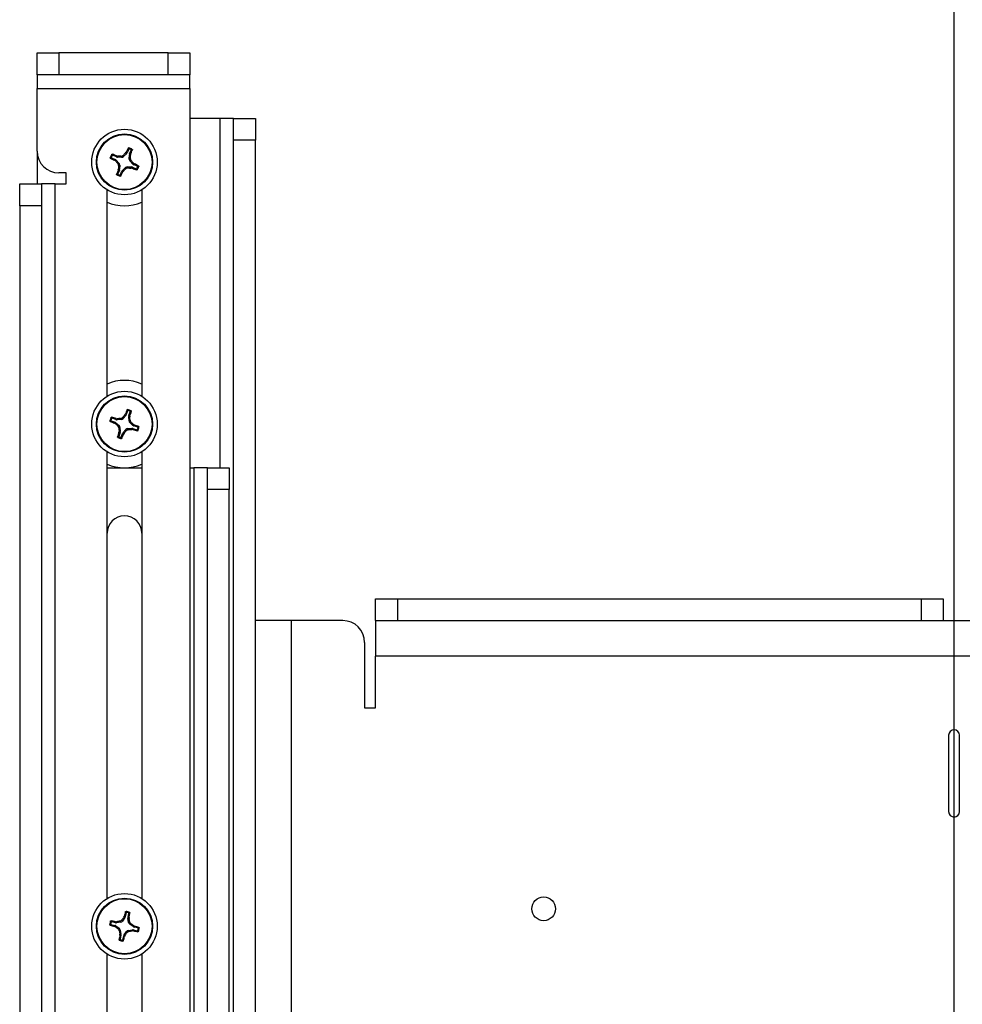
# Model space of a CAD drawing. Header units: inches. Extents: x 0.3 to 33.8, y 0.2 to 21.7.
# Tile 111 of 209: x 25.2 to 26.3, y 5.4 to 6.5. Entities that reach past the tile are written whole.
import ezdxf

# ---------------------------------------------------------------- set-up
doc = ezdxf.new("R2010")
doc.units = ezdxf.units.IN
doc.header["$MEASUREMENT"] = 0
doc.layers.add('BORDERS', color=7, linetype='Continuous')
doc.styles.add('SLDTEXTSTYLE0', font='TXT', dxfattribs={"width": 0.75})
doc.dimstyles.new('SLDDIMSTYLE0', dxfattribs={"dimtxt": 0.137795, "dimasz": 0.14, "dimexe": 0, "dimexo": 0.0625, "dimgap": 0.034449, "dimtad": 1, "dimdec": 3, "dimlfac": 5, "dimrnd": 1e-09, "dimzin": 12, "dimdsep": 46, "dimtxsty": 'SLDTEXTSTYLE0', "dimblk1": 'CLOSED', "dimblk2": 'CLOSED', "dimsah": 1, "dimcen": 0.09, "dimadec": 0, "dimazin": 3, "dimtfac": 1, "dimtdec": 3, "dimtofl": 0, "dimtmove": 0, "dimatfit": 3, "dimldrblk": 'CLOSED', "dimfxl": 0, "dimfrac": 2, "dimtolj": 1, "dimtzin": 12, "dimarcsym": 0})

# ---------------------------------------------------------------- blocks, each defined once
blk = doc.blocks.new('_Closed')
at = {"color": 0, "linetype": 'ByBlock', "lineweight": -2}
for p, q in [((-1, 0.166667), (0, 0)), ((-1, 0.166667), (-1, -0.166667)), ((0, 0), (-1, -0.166667)), ((0, 0), (-1, 0))]:
    blk.add_line(p, q, dxfattribs=at)
blk = doc.blocks.new('_D_11')
at = {"layer": 'BORDERS'}
for p, q in [((24.1962, 8.0258), (24.1542, 8.0258)), ((24.1542, 8.0258), (24.1542, 7.8071)), ((24.6035, 8.0258), (24.6454, 8.0258)), ((24.6454, 8.0258), (24.6454, 7.8071)), ((24.1542, 7.8071), (24.1962, 7.8071)), ((24.6454, 7.8071), (24.6035, 7.8071)), ((18.4635, 6.045), (18.4635, 7.6403)), ((27.315, 6.0379), (27.315, 7.6403)), ((18.4635, 7.6009), (27.315, 7.6009))]:
    blk.add_line(p, q, dxfattribs=at)
at = {"layer": 'BORDERS', "xscale": 0.14, "yscale": 0.14, "rotation": 180.0000000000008}
blk.add_blockref('_Closed', (18.4635, 7.6009, 0.2314), dxfattribs=at)
at = {"layer": 'BORDERS', "xscale": 0.14, "yscale": 0.14}
blk.add_blockref('_Closed', (27.315, 7.6009, 0.2314), dxfattribs=at)
at = {"layer": 'BORDERS', "char_height": 0.1378, "attachment_point": 1, "style": 'SLDTEXTSTYLE0'}
for s, insert in [('1124', (24.1962, 7.9847)), ('44.257', (24.1198, 7.7785))]:
    blk.add_mtext(s, dxfattribs=dict(at, insert=insert))
blk = doc.blocks.new('_D_12')
at = {"layer": 'BORDERS'}
for p, q in [((24.2448, 7.0928), (24.2028, 7.0928)), ((24.2028, 7.0928), (24.2028, 6.874)), ((24.5502, 7.0928), (24.5922, 7.0928)), ((24.5922, 7.0928), (24.5922, 6.874)), ((24.2028, 6.874), (24.2448, 6.874)), ((24.5922, 6.874), (24.5502, 6.874)), ((22.7085, 6.0959), (22.7085, 6.7072)), ((26.245, 5.0879), (26.245, 6.7072)), ((22.7085, 6.6678), (26.245, 6.6678))]:
    blk.add_line(p, q, dxfattribs=at)
at = {"layer": 'BORDERS', "xscale": 0.14, "yscale": 0.14, "rotation": 180.0000000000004}
blk.add_blockref('_Closed', (22.7085, 6.6678, 0.2314), dxfattribs=at)
at = {"layer": 'BORDERS', "xscale": 0.14, "yscale": 0.14}
blk.add_blockref('_Closed', (26.245, 6.6678, 0.2314), dxfattribs=at)
at = {"layer": 'BORDERS', "char_height": 0.1378, "attachment_point": 1, "style": 'SLDTEXTSTYLE0'}
for s, insert in [('449', (24.2448, 7.0516)), ('17.682', (24.1175, 6.8455))]:
    blk.add_mtext(s, dxfattribs=dict(at, insert=insert))

msp = doc.modelspace()

# ---------------------------------------------------------------- linework, layer by layer
at = {"color": 7, "linetype": 'Continuous', "lineweight": 25}
for p, q in [((25.19498, 6.47352), (25.19498, 6.49852)), ((25.19498, 6.49852), (25.21998, 6.49852)), ((25.34498, 6.49852), (25.21998, 6.49852)), ((25.21998, 6.49852), (25.21998, 6.47352)), ((25.34498, 6.49852), (25.36998, 6.49852)), ((25.34498, 6.47352), (25.34498, 6.49852)), ((25.36998, 6.49852), (25.36998, 6.47352)), ((25.21998, 6.47352), (25.19498, 6.47352)), ((25.19498, 6.47352), (25.19498, 6.45778)), ((25.34498, 6.47352), (25.21998, 6.47352)), ((25.36998, 6.47352), (25.34498, 6.47352)), ((25.36998, 6.45778), (25.36998, 6.47352)), ((25.19498, 6.45778), (25.36998, 6.45778)), ((25.19498, 6.38602), (25.19498, 6.45778)), ((25.36998, 6.45778), (25.36998, 4.72352)), ((25.40423, 6.42352), (25.36998, 6.42352)), ((25.41998, 6.42352), (25.40423, 6.42352)), ((25.40423, 6.42352), (25.40423, 6.02352)), ((25.41998, 6.42352), (25.44498, 6.42352)), ((25.41998, 6.39852), (25.41998, 6.42352)), ((25.44498, 6.42352), (25.44498, 6.39852)), ((25.44498, 6.39852), (25.41998, 6.39852)), ((25.41998, 4.59852), (25.41998, 6.39852)), ((25.44498, 4.59852), (25.44498, 6.39852)), ((25.19498, 6.38602), (25.19498, 6.34852)), ((25.2857, 6.37942), (25.28146, 6.38131)), ((25.29333, 6.38116), (25.29383, 6.37987)), ((25.29726, 6.38312), (25.29383, 6.37987)), ((25.29624, 6.38383), (25.29697, 6.3848)), ((25.29726, 6.38312), (25.29624, 6.38383)), ((25.29697, 6.3848), (25.29796, 6.38411)), ((25.29985, 6.38834), (25.29796, 6.38411)), ((25.30047, 6.3769), (25.3006, 6.38162)), ((25.30181, 6.38134), (25.3006, 6.38162)), ((25.30087, 6.3828), (25.30277, 6.38704)), ((25.30087, 6.3828), (25.30205, 6.38254)), ((25.30205, 6.38254), (25.30181, 6.38134)), ((25.28016, 6.3784), (25.28439, 6.37651)), ((25.2837, 6.37552), (25.28439, 6.37651)), ((25.28467, 6.37479), (25.2837, 6.37552)), ((25.28539, 6.3758), (25.28467, 6.37479)), ((25.28539, 6.3758), (25.28863, 6.37237)), ((25.2857, 6.37942), (25.28597, 6.3806)), ((25.28597, 6.3806), (25.28716, 6.38036)), ((25.28716, 6.38036), (25.28688, 6.37915)), ((25.2916, 6.37902), (25.28688, 6.37915)), ((25.28734, 6.37188), (25.28863, 6.37237)), ((25.28948, 6.37015), (25.28819, 6.36965)), ((25.28948, 6.37015), (25.28935, 6.36543)), ((25.2916, 6.37902), (25.29111, 6.38031)), ((25.30047, 6.3769), (25.30177, 6.37739)), ((25.30262, 6.37517), (25.30132, 6.37467)), ((25.30457, 6.37125), (25.30132, 6.37467)), ((25.30457, 6.37125), (25.30529, 6.37226)), ((25.30529, 6.37226), (25.30626, 6.37153)), ((25.30626, 6.37153), (25.30556, 6.37054)), ((25.3098, 6.36865), (25.30556, 6.37054)), ((25.22822, 6.36102), (25.21998, 6.36102)), ((25.22822, 6.34852), (25.22822, 6.36102)), ((25.28908, 6.36424), (25.28719, 6.36001)), ((25.2879, 6.36451), (25.28814, 6.3657)), ((25.28908, 6.36424), (25.2879, 6.36451)), ((25.28814, 6.3657), (25.28935, 6.36543)), ((25.2901, 6.3587), (25.292, 6.36294)), ((25.29298, 6.36224), (25.292, 6.36294)), ((25.2927, 6.36393), (25.29613, 6.36718)), ((25.2927, 6.36393), (25.29371, 6.36322)), ((25.29371, 6.36322), (25.29298, 6.36224)), ((25.29662, 6.36588), (25.29613, 6.36718)), ((25.29835, 6.36803), (25.29885, 6.36674)), ((25.29835, 6.36803), (25.30307, 6.3679)), ((25.3028, 6.36669), (25.30307, 6.3679)), ((25.30399, 6.36645), (25.3028, 6.36669)), ((25.30426, 6.36763), (25.30399, 6.36645)), ((25.30426, 6.36763), (25.3085, 6.36573)), ((25.17498, 6.34852), (25.19998, 6.34852)), ((25.17498, 6.32352), (25.17498, 6.34852)), ((25.19998, 6.34852), (25.19998, 6.32352)), ((25.21572, 6.34852), (25.19998, 6.34852)), ((25.21572, 4.69852), (25.21572, 6.34852)), ((25.21572, 6.34852), (25.22822, 6.34852)), ((25.27508, 6.10531), (25.27508, 6.34174)), ((25.31488, 6.34174), (25.31488, 6.10531)), ((25.17498, 6.32352), (25.17498, 4.72352)), ((25.19998, 6.32352), (25.17498, 6.32352)), ((25.19998, 6.32352), (25.19998, 4.72352)), ((25.29861, 6.0887), (25.29707, 6.08432)), ((25.2798, 6.07716), (25.28418, 6.07562)), ((25.28524, 6.07863), (25.28086, 6.08017)), ((25.28524, 6.07863), (25.28541, 6.07983)), ((25.28541, 6.07983), (25.28662, 6.07969)), ((25.28662, 6.07969), (25.28644, 6.07846)), ((25.29116, 6.07872), (25.28644, 6.07846)), ((25.29116, 6.07872), (25.29056, 6.07997)), ((25.2927, 6.081), (25.2933, 6.07975)), ((25.29645, 6.08327), (25.2933, 6.07975)), ((25.29539, 6.0839), (25.29603, 6.08493)), ((25.29645, 6.08327), (25.29539, 6.0839)), ((25.29603, 6.08493), (25.29707, 6.08432)), ((25.30017, 6.07734), (25.29991, 6.08206)), ((25.30114, 6.08188), (25.29991, 6.08206)), ((25.30008, 6.08326), (25.30162, 6.08764)), ((25.30008, 6.08326), (25.30128, 6.08309)), ((25.30017, 6.07734), (25.30142, 6.07794)), ((25.30128, 6.08309), (25.30114, 6.08188)), ((25.28357, 6.07458), (25.28418, 6.07562)), ((25.2846, 6.07393), (25.28357, 6.07458)), ((25.28523, 6.075), (25.2846, 6.07393)), ((25.28523, 6.075), (25.28875, 6.07185)), ((25.2875, 6.07125), (25.28875, 6.07185)), ((25.28978, 6.0697), (25.28853, 6.0691)), ((25.28978, 6.0697), (25.29004, 6.06499)), ((25.2935, 6.06378), (25.29665, 6.06729)), ((25.29725, 6.06605), (25.29665, 6.06729)), ((25.2988, 6.06833), (25.30351, 6.06859)), ((25.2988, 6.06833), (25.2994, 6.06708)), ((25.30245, 6.0758), (25.30121, 6.0752)), ((25.30472, 6.07205), (25.30121, 6.0752)), ((25.30334, 6.06736), (25.30351, 6.06859)), ((25.30454, 6.06722), (25.30334, 6.06736)), ((25.30471, 6.06842), (25.30454, 6.06722)), ((25.30471, 6.06842), (25.30909, 6.06688)), ((25.30472, 6.07205), (25.30535, 6.07311)), ((25.30535, 6.07311), (25.30638, 6.07247)), ((25.30638, 6.07247), (25.30577, 6.07143)), ((25.31015, 6.06989), (25.30577, 6.07143)), ((25.28987, 6.06379), (25.28833, 6.05941)), ((25.28867, 6.06396), (25.28881, 6.06516)), ((25.28987, 6.06379), (25.28867, 6.06396)), ((25.28881, 6.06516), (25.29004, 6.06499)), ((25.29135, 6.05835), (25.29288, 6.06273)), ((25.29392, 6.06212), (25.29288, 6.06273)), ((25.2935, 6.06378), (25.29457, 6.06315)), ((25.29457, 6.06315), (25.29392, 6.06212)), ((25.27508, 5.53031), (25.27508, 6.04174)), ((25.31488, 6.04174), (25.31488, 5.53031)), ((25.27508, 6.02352), (25.31488, 6.02352)), ((25.36998, 6.02352), (25.37423, 6.02352)), ((25.37423, 6.02352), (25.37423, 4.37352)), ((25.38998, 6.02352), (25.37423, 6.02352)), ((25.38998, 5.99852), (25.38998, 6.02352)), ((25.38998, 6.02352), (25.41498, 6.02352)), ((25.41498, 6.02352), (25.41498, 5.99852)), ((25.41498, 5.99852), (25.38998, 5.99852)), ((25.38998, 5.30742), (25.38998, 5.99852)), ((25.41498, 5.34227), (25.41498, 5.99852)), ((25.58248, 5.84852), (25.58248, 5.87352)), ((25.58248, 5.87352), (25.60748, 5.87352)), ((25.60748, 5.87352), (26.20748, 5.87352)), ((25.60748, 5.87352), (25.60748, 5.84852)), ((26.20748, 5.87352), (26.23248, 5.87352)), ((26.20748, 5.84852), (26.20748, 5.87352)), ((26.23248, 5.87352), (26.23248, 5.84852)), ((25.48572, 5.84852), (25.44498, 5.84852)), ((25.48572, 5.84852), (25.48572, 4.24852)), ((25.54498, 5.84852), (25.48572, 5.84852)), ((25.58248, 5.84852), (25.58248, 5.80778)), ((25.58248, 5.84852), (26.90748, 5.84852)), ((25.56998, 5.82352), (25.56998, 5.74852)), ((25.58248, 5.74852), (25.58248, 5.80778)), ((26.90748, 5.80778), (25.58248, 5.80778)), ((25.56998, 5.74852), (25.58248, 5.74852)), ((26.23873, 5.71727), (26.23873, 5.62977)), ((26.25123, 5.62977), (26.25123, 5.71727)), ((25.29697, 5.514), (25.29591, 5.50948)), ((25.29902, 5.50875), (25.30008, 5.51327)), ((25.28475, 5.50256), (25.28023, 5.50362)), ((25.28475, 5.50256), (25.28479, 5.50377)), ((25.28479, 5.50377), (25.28601, 5.50376)), ((25.28601, 5.50376), (25.28597, 5.50252)), ((25.29062, 5.50328), (25.28597, 5.50252)), ((25.29062, 5.50328), (25.2899, 5.50446)), ((25.29192, 5.50572), (25.29265, 5.50454)), ((25.29541, 5.50837), (25.29265, 5.50454)), ((25.29428, 5.50889), (25.29481, 5.50998)), ((25.29541, 5.50837), (25.29428, 5.50889)), ((25.29481, 5.50998), (25.29591, 5.50948)), ((25.29974, 5.50288), (25.29897, 5.50754)), ((25.30021, 5.50749), (25.29897, 5.50754)), ((25.29902, 5.50875), (25.30022, 5.50871)), ((25.29974, 5.50288), (25.30091, 5.50361)), ((25.30022, 5.50871), (25.30021, 5.50749)), ((25.2795, 5.50052), (25.28402, 5.49946)), ((25.28352, 5.49836), (25.28402, 5.49946)), ((25.28461, 5.49782), (25.28352, 5.49836)), ((25.28513, 5.49895), (25.28461, 5.49782)), ((25.28513, 5.49895), (25.28896, 5.4962)), ((25.28778, 5.49547), (25.28896, 5.4962)), ((25.29022, 5.49417), (25.28904, 5.49344)), ((25.29022, 5.49417), (25.29098, 5.48951)), ((25.29455, 5.48868), (25.2973, 5.49251)), ((25.29803, 5.49133), (25.2973, 5.49251)), ((25.29933, 5.49376), (25.30399, 5.49453)), ((25.29933, 5.49376), (25.30006, 5.49259)), ((25.30217, 5.50158), (25.30099, 5.50085)), ((25.30483, 5.4981), (25.30099, 5.50085)), ((25.30395, 5.49329), (25.30399, 5.49453)), ((25.30516, 5.49328), (25.30395, 5.49329)), ((25.30483, 5.4981), (25.30534, 5.49922)), ((25.3052, 5.49448), (25.30516, 5.49328)), ((25.3052, 5.49448), (25.30972, 5.49342)), ((25.30534, 5.49922), (25.30643, 5.49869)), ((25.30643, 5.49869), (25.30593, 5.49759)), ((25.31045, 5.49653), (25.30593, 5.49759)), ((25.28973, 5.48834), (25.28974, 5.48956)), ((25.29094, 5.4883), (25.28973, 5.48834)), ((25.28974, 5.48956), (25.29098, 5.48951)), ((25.29094, 5.4883), (25.28988, 5.48378)), ((25.29298, 5.48305), (25.29405, 5.48757)), ((25.29514, 5.48707), (25.29405, 5.48757)), ((25.29455, 5.48868), (25.29568, 5.48816)), ((25.29568, 5.48816), (25.29514, 5.48707)), ((25.27508, 4.77352), (25.27508, 5.46674)), ((25.31488, 5.46674), (25.31488, 4.77352))]:
    msp.add_line(p, q, dxfattribs=at)
for centre, radius in [((25.29498, 6.37352), 0.0375), ((25.29498, 6.37352), 0.0322), ((25.29498, 6.37352), 0.03151), ((25.29498, 6.07352), 0.0375), ((25.29498, 6.07352), 0.0322), ((25.29498, 6.07352), 0.03151), ((25.29498, 5.49852), 0.0375), ((25.29498, 5.49852), 0.0322), ((25.29498, 5.49852), 0.03151), ((25.77498, 5.51852), 0.0136)]:
    msp.add_circle(centre, radius, dxfattribs=at)
for centre, radius, start, end in [((25.21998, 6.38602), 0.025, 180, 270), ((25.29498, 6.37352), 0.01699, 148.64346, 163.19441), ((25.29498, 6.37352), 0.01603, 151.75737, 160.08049), ((25.16484, 6.08625), 0.31829, 67.6323, 68.58614), ((25.54504, 6.10945), 0.37038, 132.20092, 132.81196), ((25.58355, 6.2463), 0.31829, 153.25173, 154.20556), ((25.29498, 6.37352), 0.01699, 58.64346, 73.19441), ((25.29498, 6.37352), 0.01603, 61.75737, 70.08049), ((24.93144, 6.38369), 0.37038, 359.02591, 359.63695), ((25.0077, 6.50366), 0.31829, 337.6323, 338.58614), ((25.4222, 6.6621), 0.31829, 243.25173, 244.20556), ((25.55905, 6.62359), 0.37038, 222.20092, 222.81196), ((25.28481, 6.00998), 0.37038, 89.02591, 89.63695), ((25.03091, 6.12346), 0.37038, 42.20092, 42.81196), ((25.16775, 6.08495), 0.31829, 63.25173, 64.20556), ((25.58225, 6.24339), 0.31829, 157.6323, 158.58614), ((25.29498, 6.37352), 0.01699, 238.64346, 253.19441), ((25.29498, 6.37352), 0.01603, 241.75737, 250.08049), ((25.65852, 6.36336), 0.37038, 179.02591, 179.63695), ((25.0064, 6.50075), 0.31829, 333.25173, 334.20556), ((25.04491, 6.63759), 0.37038, 312.20092, 312.81196), ((25.30514, 6.73707), 0.37038, 269.02591, 269.63695), ((25.42511, 6.6608), 0.31829, 247.6323, 248.58614), ((25.29498, 6.37352), 0.01603, 331.75737, 340.08049), ((25.29498, 6.37352), 0.01699, 328.64346, 343.19441), ((25.29498, 6.37352), 0.05, 246.54679, 293.45321), ((25.29498, 6.07352), 0.05, 66.54679, 113.45321), ((25.5931, 5.97064), 0.31829, 158.0022, 158.95604), ((25.29498, 6.07352), 0.01699, 63.39393, 77.94488), ((25.29498, 6.07352), 0.01603, 66.50785, 74.83097), ((24.99791, 6.17942), 0.31829, 342.38278, 343.33661), ((25.29498, 6.07352), 0.01699, 153.39393, 167.94488), ((25.29498, 6.07352), 0.01603, 156.50785, 164.83097), ((25.18908, 5.77646), 0.31829, 72.38278, 73.33661), ((25.31495, 5.71039), 0.37038, 93.77638, 94.38742), ((25.56605, 5.83107), 0.37038, 136.95139, 137.56243), ((24.93184, 6.05355), 0.37038, 3.77638, 4.38742), ((25.39786, 6.37164), 0.31829, 248.0022, 248.95604), ((25.53743, 6.3446), 0.37038, 226.95139, 227.56243), ((25.65811, 6.0935), 0.37038, 183.77638, 184.38742), ((25.0239, 6.31598), 0.37038, 316.95139, 317.56243), ((25.275, 6.43666), 0.37038, 273.77638, 274.38742), ((25.05252, 5.80245), 0.37038, 46.95139, 47.56243), ((25.40088, 6.37059), 0.31829, 252.38278, 253.33661), ((25.19209, 5.7754), 0.31829, 68.0022, 68.95604), ((25.29498, 6.07352), 0.01603, 336.50785, 344.83097), ((25.29498, 6.07352), 0.01699, 333.39393, 347.94488), ((25.59204, 5.96762), 0.31829, 162.38278, 163.33661), ((25.29498, 6.07352), 0.01699, 243.39393, 257.94488), ((25.29498, 6.07352), 0.01603, 246.50785, 254.83097), ((24.99686, 6.17641), 0.31829, 338.0022, 338.95604), ((25.29498, 6.07352), 0.05, 246.54679, 293.45321), ((25.29498, 5.94852), 0.0199, 0, 180), ((25.54498, 5.82352), 0.025, 0, 90), ((26.24498, 5.71727), 0.00625, 0, 180), ((26.24498, 5.62977), 0.00625, 180, 0), ((25.60237, 5.42802), 0.31829, 164.12473, 165.07857), ((25.29498, 5.49852), 0.01699, 69.51647, 84.06742), ((25.29498, 5.49852), 0.01603, 72.63038, 80.9535), ((24.98831, 5.57214), 0.31829, 348.50531, 349.45915), ((25.29498, 5.49852), 0.01699, 159.51647, 174.06742), ((25.29498, 5.49852), 0.01603, 162.63038, 170.9535), ((25.22136, 5.19186), 0.31829, 78.50531, 79.45915), ((25.35357, 5.13959), 0.37038, 99.89891, 100.50995), ((25.59037, 5.28637), 0.37038, 143.07393, 143.68497), ((24.93604, 5.43993), 0.37038, 9.89891, 10.50995), ((25.36548, 5.80592), 0.31829, 254.12473, 255.07857), ((25.50714, 5.79391), 0.37038, 233.07393, 233.68497), ((25.65391, 5.55712), 0.37038, 189.89891, 190.50995), ((24.99959, 5.71068), 0.37038, 323.07393, 323.68497), ((25.23639, 5.85746), 0.37038, 279.89891, 280.50995), ((25.08282, 5.20314), 0.37038, 53.07393, 53.68497), ((25.36859, 5.80519), 0.31829, 258.50531, 259.45915), ((25.22447, 5.19113), 0.31829, 74.12473, 75.07857), ((25.29498, 5.49852), 0.01603, 342.63038, 350.9535), ((25.29498, 5.49852), 0.01699, 339.51647, 354.06742), ((25.60164, 5.42491), 0.31829, 168.50531, 169.45915), ((25.29498, 5.49852), 0.01699, 249.51647, 264.06742), ((25.29498, 5.49852), 0.01603, 252.63038, 260.9535), ((24.98758, 5.56903), 0.31829, 344.12473, 345.07857)]:
    msp.add_arc(centre, radius, start, end, dxfattribs=at)
for centre, major_axis, ratio, start_param, end_param in [((25.29509, 6.3854), (-0.00257, 0.00182), 0.994307, 2.9463327, 3.3368526), ((25.30375, 6.38153), (0.00307, -0.0007), 0.994307, 2.9463327, 3.3368526), ((25.2831, 6.37363), (-0.00182, -0.00257), 0.994307, 2.9463327, 3.3368526), ((25.28698, 6.3823), (0.0007, 0.00307), 0.994307, 2.9463327, 3.3368526), ((25.28633, 6.37022), (-0.00294, -0.00112), 0.993591, 2.7511616, 3.5320237), ((25.29167, 6.38217), (-0.00112, 0.00294), 0.993591, 2.7511616, 3.5320237), ((25.30362, 6.37683), (0.00294, 0.00112), 0.993591, 2.7511616, 3.5320237), ((25.30685, 6.37341), (0.00182, 0.00257), 0.994307, 2.9463327, 3.3368526), ((25.28621, 6.36552), (-0.00307, 0.0007), 0.994307, 2.9463327, 3.3368526), ((25.29487, 6.36165), (0.00257, -0.00182), 0.994307, 2.9463327, 3.3368526), ((25.29828, 6.36488), (0.00112, -0.00294), 0.993591, 2.7511616, 3.5320237), ((25.30298, 6.36475), (-0.0007, -0.00307), 0.994307, 2.9463327, 3.3368526), ((25.28628, 6.0816), (0.00044, 0.00312), 0.994307, 2.9463327, 3.3368526), ((25.29097, 6.08186), (-0.00136, 0.00284), 0.993591, 2.7511616, 3.5320237), ((25.2941, 6.08536), (-0.00271, 0.0016), 0.994307, 2.9463327, 3.3368526), ((25.30306, 6.08222), (0.00312, -0.00044), 0.994307, 2.9463327, 3.3368526), ((25.30332, 6.07753), (0.00284, 0.00136), 0.993591, 2.7511616, 3.5320237), ((25.28314, 6.07265), (-0.0016, -0.00271), 0.994307, 2.9463327, 3.3368526), ((25.28664, 6.06952), (-0.00284, -0.00136), 0.993591, 2.7511616, 3.5320237), ((25.29898, 6.06519), (0.00136, -0.00284), 0.993591, 2.7511616, 3.5320237), ((25.30368, 6.06545), (-0.00044, -0.00312), 0.994307, 2.9463327, 3.3368526), ((25.30682, 6.0744), (0.0016, 0.00271), 0.994307, 2.9463327, 3.3368526), ((25.2869, 6.06482), (-0.00312, 0.00044), 0.994307, 2.9463327, 3.3368526), ((25.29585, 6.06168), (0.00271, -0.0016), 0.994307, 2.9463327, 3.3368526), ((25.28546, 5.50563), (0.00011, 0.00315), 0.994307, 2.9463327, 3.3368526), ((25.2901, 5.50639), (-0.00166, 0.00268), 0.993591, 2.7511616, 3.5320237), ((25.29285, 5.5102), (-0.00287, 0.0013), 0.994307, 2.9463327, 3.3368526), ((25.30208, 5.50804), (0.00315, -0.00011), 0.994307, 2.9463327, 3.3368526), ((25.30284, 5.5034), (0.00268, 0.00166), 0.993591, 2.7511616, 3.5320237), ((25.2833, 5.49639), (-0.0013, -0.00287), 0.994307, 2.9463327, 3.3368526), ((25.28711, 5.49365), (-0.00268, -0.00166), 0.993591, 2.7511616, 3.5320237), ((25.29985, 5.49066), (0.00166, -0.00268), 0.993591, 2.7511616, 3.5320237), ((25.30449, 5.49142), (-0.00011, -0.00315), 0.994307, 2.9463327, 3.3368526), ((25.30666, 5.50065), (0.0013, 0.00287), 0.994307, 2.9463327, 3.3368526), ((25.28787, 5.48901), (-0.00315, 0.00011), 0.994307, 2.9463327, 3.3368526), ((25.29711, 5.48684), (0.00287, -0.0013), 0.994307, 2.9463327, 3.3368526)]:
    msp.add_ellipse(centre, major_axis=major_axis, ratio=ratio, start_param=start_param, end_param=end_param, dxfattribs=at)
for points, knots in [([(25.28047, 6.38237), (25.2805, 6.38241), (25.28056, 6.38249), (25.2807, 6.38257), (25.28085, 6.38261), (25.28097, 6.3826), (25.28103, 6.38258), (25.28105, 6.38257)], [0, 0, 0, 0, 0.22437011, 0.44841436, 0.68090265, 0.92557481, 1, 1, 1, 1]), ([(25.28086, 6.38111), (25.28079, 6.38132), (25.28065, 6.38174), (25.28053, 6.38216), (25.28047, 6.38237)], [0, 0, 0, 0, 0.5041524, 1, 1, 1, 1]), ([(25.28146, 6.38131), (25.28141, 6.38133), (25.28131, 6.38136), (25.28115, 6.38135), (25.281, 6.38128), (25.28091, 6.38119), (25.28087, 6.38113), (25.28086, 6.38111)], [0, 0, 0, 0, 0.22554961, 0.45115321, 0.67558118, 0.89964004, 1, 1, 1, 1]), ([(25.28105, 6.38257), (25.28111, 6.38236), (25.28125, 6.38194), (25.28139, 6.38152), (25.28146, 6.38131)], [0, 0, 0, 0, 0.5053527, 1, 1, 1, 1]), ([(25.29111, 6.38031), (25.29145, 6.38034), (25.29215, 6.3804), (25.29289, 6.38078), (25.29324, 6.38109), (25.29333, 6.38116)], [0, 0, 0, 0, 0.4271588, 0.8543492, 1, 1, 1, 1]), ([(25.29932, 6.38956), (25.29935, 6.3896), (25.29941, 6.38969), (25.29955, 6.38978), (25.29972, 6.38982), (25.29983, 6.3898), (25.29989, 6.38979)], [0, 0, 0, 0, 0.25269173, 0.50551722, 0.75344174, 1, 1, 1, 1]), ([(25.29985, 6.38834), (25.29977, 6.38855), (25.29959, 6.38896), (25.29941, 6.38935), (25.29932, 6.38956)], [0, 0, 0, 0, 0.4946499, 1, 1, 1, 1]), ([(25.30044, 6.38859), (25.30039, 6.38861), (25.30028, 6.38863), (25.30012, 6.3886), (25.29999, 6.38853), (25.2999, 6.38843), (25.29986, 6.38837), (25.29985, 6.38834)], [0, 0, 0, 0, 0.2255497, 0.4511533, 0.6755815, 0.8996403, 1, 1, 1, 1]), ([(25.29989, 6.38979), (25.29998, 6.38959), (25.30017, 6.3892), (25.30035, 6.3888), (25.30044, 6.38859)], [0, 0, 0, 0, 0.4958449, 1, 1, 1, 1]), ([(25.30256, 6.38764), (25.30277, 6.38771), (25.3032, 6.38785), (25.30361, 6.38797), (25.30382, 6.38803)], [0, 0, 0, 0, 0.5041524, 1, 1, 1, 1]), ([(25.30277, 6.38704), (25.30278, 6.38709), (25.30282, 6.38719), (25.3028, 6.38735), (25.30274, 6.3875), (25.30265, 6.38759), (25.30258, 6.38763), (25.30256, 6.38764)], [0, 0, 0, 0, 0.2255496, 0.4511532, 0.6755812, 0.89964, 1, 1, 1, 1]), ([(25.30403, 6.38745), (25.30381, 6.38739), (25.3034, 6.38725), (25.30298, 6.38711), (25.30277, 6.38704)], [0, 0, 0, 0, 0.5053527, 1, 1, 1, 1]), ([(25.30382, 6.38803), (25.30386, 6.388), (25.30394, 6.38794), (25.30403, 6.3878), (25.30406, 6.38765), (25.30405, 6.38753), (25.30403, 6.38747), (25.30403, 6.38745)], [0, 0, 0, 0, 0.2243701, 0.4484144, 0.6809027, 0.9255748, 1, 1, 1, 1]), ([(25.27894, 6.37787), (25.2789, 6.37789), (25.27881, 6.37795), (25.27872, 6.3781), (25.27868, 6.37827), (25.2787, 6.37838), (25.27871, 6.37844)], [0, 0, 0, 0, 0.2526917, 0.5055172, 0.7534417, 1, 1, 1, 1]), ([(25.27871, 6.37844), (25.27891, 6.37853), (25.2793, 6.37871), (25.2797, 6.37889), (25.27991, 6.37898)], [0, 0, 0, 0, 0.4958449, 1, 1, 1, 1]), ([(25.28016, 6.3784), (25.27995, 6.37831), (25.27954, 6.37814), (25.27915, 6.37796), (25.27894, 6.37787)], [0, 0, 0, 0, 0.4946499, 1, 1, 1, 1]), ([(25.27991, 6.37898), (25.27989, 6.37893), (25.27987, 6.37883), (25.2799, 6.37867), (25.27997, 6.37853), (25.28007, 6.37844), (25.28014, 6.37841), (25.28016, 6.3784)], [0, 0, 0, 0, 0.22554966, 0.4511533, 0.67558153, 0.89964028, 1, 1, 1, 1]), ([(25.28819, 6.36965), (25.28816, 6.37), (25.28811, 6.3707), (25.28772, 6.37144), (25.28741, 6.37179), (25.28734, 6.37188)], [0, 0, 0, 0, 0.4271588, 0.8543492, 1, 1, 1, 1]), ([(25.30177, 6.37739), (25.30179, 6.37705), (25.30185, 6.37635), (25.30224, 6.37561), (25.30254, 6.37526), (25.30262, 6.37517)], [0, 0, 0, 0, 0.4271588, 0.8543492, 1, 1, 1, 1]), ([(25.28614, 6.35901), (25.28609, 6.35905), (25.28601, 6.35911), (25.28593, 6.35924), (25.28589, 6.3594), (25.2859, 6.35952), (25.28592, 6.35958), (25.28593, 6.3596)], [0, 0, 0, 0, 0.2243701, 0.4484144, 0.6809027, 0.9255748, 1, 1, 1, 1]), ([(25.28593, 6.3596), (25.28614, 6.35966), (25.28656, 6.35979), (25.28698, 6.35994), (25.28719, 6.36001)], [0, 0, 0, 0, 0.50535269, 1, 1, 1, 1]), ([(25.28739, 6.3594), (25.28718, 6.35934), (25.28676, 6.3592), (25.28634, 6.35908), (25.28614, 6.35901)], [0, 0, 0, 0, 0.5041524, 1, 1, 1, 1]), ([(25.28719, 6.36001), (25.28717, 6.35996), (25.28714, 6.35986), (25.28715, 6.35969), (25.28722, 6.35955), (25.28731, 6.35945), (25.28737, 6.35942), (25.28739, 6.3594)], [0, 0, 0, 0, 0.22554961, 0.45115321, 0.67558118, 0.89964004, 1, 1, 1, 1]), ([(25.28952, 6.35845), (25.28957, 6.35844), (25.28967, 6.35842), (25.28983, 6.35844), (25.28997, 6.35852), (25.29006, 6.35861), (25.29009, 6.35868), (25.2901, 6.3587)], [0, 0, 0, 0, 0.2255497, 0.4511533, 0.6755815, 0.8996403, 1, 1, 1, 1]), ([(25.2901, 6.3587), (25.29019, 6.3585), (25.29036, 6.35809), (25.29054, 6.35769), (25.29064, 6.35749)], [0, 0, 0, 0, 0.4946473, 1, 1, 1, 1]), ([(25.29885, 6.36674), (25.2985, 6.36671), (25.2978, 6.36665), (25.29706, 6.36626), (25.29671, 6.36596), (25.29662, 6.36588)], [0, 0, 0, 0, 0.4271588, 0.8543492, 1, 1, 1, 1]), ([(25.3085, 6.36573), (25.30855, 6.36572), (25.30865, 6.36568), (25.30881, 6.3657), (25.30895, 6.36577), (25.30905, 6.36585), (25.30908, 6.36592), (25.3091, 6.36594)], [0, 0, 0, 0, 0.2255496, 0.4511532, 0.6755812, 0.89964, 1, 1, 1, 1]), ([(25.3089, 6.36448), (25.30884, 6.36469), (25.30871, 6.3651), (25.30857, 6.36553), (25.3085, 6.36573)], [0, 0, 0, 0, 0.5053527, 1, 1, 1, 1]), ([(25.30949, 6.36468), (25.30946, 6.36464), (25.30939, 6.36456), (25.30926, 6.36447), (25.3091, 6.36444), (25.30898, 6.36445), (25.30892, 6.36447), (25.3089, 6.36448)], [0, 0, 0, 0, 0.2243701, 0.4484144, 0.6809027, 0.9255748, 1, 1, 1, 1]), ([(25.3091, 6.36594), (25.30917, 6.36573), (25.3093, 6.3653), (25.30942, 6.36489), (25.30949, 6.36468)], [0, 0, 0, 0, 0.5041524, 1, 1, 1, 1]), ([(25.3098, 6.36865), (25.31, 6.36874), (25.31041, 6.36891), (25.31081, 6.36909), (25.31101, 6.36918)], [0, 0, 0, 0, 0.49464731, 1, 1, 1, 1]), ([(25.31005, 6.36806), (25.31006, 6.36811), (25.31009, 6.36822), (25.31006, 6.36838), (25.30998, 6.36852), (25.30989, 6.3686), (25.30982, 6.36864), (25.3098, 6.36865)], [0, 0, 0, 0, 0.2255497, 0.4511533, 0.6755815, 0.8996403, 1, 1, 1, 1]), ([(25.31124, 6.36861), (25.31105, 6.36852), (25.31065, 6.36833), (25.31025, 6.36815), (25.31005, 6.36806)], [0, 0, 0, 0, 0.4958476, 1, 1, 1, 1]), ([(25.31101, 6.36918), (25.31105, 6.36915), (25.31115, 6.36909), (25.31123, 6.36895), (25.31128, 6.36878), (25.31125, 6.36867), (25.31124, 6.36861)], [0, 0, 0, 0, 0.2526917, 0.5055172, 0.7534417, 1, 1, 1, 1]), ([(25.29006, 6.35726), (25.28997, 6.35745), (25.28979, 6.35785), (25.28961, 6.35825), (25.28952, 6.35845)], [0, 0, 0, 0, 0.4958476, 1, 1, 1, 1]), ([(25.29064, 6.35749), (25.29061, 6.35745), (25.29055, 6.35736), (25.2904, 6.35727), (25.29023, 6.35722), (25.29012, 6.35725), (25.29006, 6.35726)], [0, 0, 0, 0, 0.2526917, 0.5055172, 0.7534417, 1, 1, 1, 1]), ([(25.29798, 6.08986), (25.298, 6.08991), (25.29805, 6.09), (25.29819, 6.0901), (25.29835, 6.09016), (25.29847, 6.09015), (25.29853, 6.09014)], [0, 0, 0, 0, 0.2526917, 0.5055172, 0.7534417, 1, 1, 1, 1]), ([(25.29861, 6.0887), (25.2985, 6.08889), (25.2983, 6.08929), (25.29808, 6.08967), (25.29798, 6.08986)], [0, 0, 0, 0, 0.4946499, 1, 1, 1, 1]), ([(25.29853, 6.09014), (25.29863, 6.08995), (25.29885, 6.08958), (25.29906, 6.08919), (25.29917, 6.08899)], [0, 0, 0, 0, 0.4958449, 1, 1, 1, 1]), ([(25.29917, 6.08899), (25.29912, 6.089), (25.29901, 6.08902), (25.29886, 6.08898), (25.29873, 6.08889), (25.29864, 6.08879), (25.29862, 6.08872), (25.29861, 6.0887)], [0, 0, 0, 0, 0.2255497, 0.4511533, 0.6755815, 0.8996403, 1, 1, 1, 1]), ([(25.30137, 6.08822), (25.30157, 6.08831), (25.30198, 6.08848), (25.30239, 6.08864), (25.30259, 6.08872)], [0, 0, 0, 0, 0.50415242, 1, 1, 1, 1]), ([(25.30162, 6.08764), (25.30163, 6.08769), (25.30166, 6.0878), (25.30163, 6.08795), (25.30155, 6.08809), (25.30145, 6.08818), (25.30139, 6.08821), (25.30137, 6.08822)], [0, 0, 0, 0, 0.2255496, 0.4511532, 0.6755812, 0.89964, 1, 1, 1, 1]), ([(25.30284, 6.08815), (25.30264, 6.08807), (25.30223, 6.08791), (25.30182, 6.08773), (25.30162, 6.08764)], [0, 0, 0, 0, 0.5053527, 1, 1, 1, 1]), ([(25.30259, 6.08872), (25.30263, 6.08869), (25.30272, 6.08863), (25.30281, 6.0885), (25.30286, 6.08836), (25.30286, 6.08823), (25.30284, 6.08817), (25.30284, 6.08815)], [0, 0, 0, 0, 0.2243701, 0.4484144, 0.6809027, 0.9255748, 1, 1, 1, 1]), ([(25.27864, 6.07652), (25.27859, 6.07655), (25.2785, 6.0766), (25.2784, 6.07674), (25.27834, 6.0769), (25.27835, 6.07702), (25.27836, 6.07707)], [0, 0, 0, 0, 0.2526917, 0.5055172, 0.7534417, 1, 1, 1, 1]), ([(25.27836, 6.07707), (25.27855, 6.07718), (25.27892, 6.0774), (25.27931, 6.07761), (25.27951, 6.07772)], [0, 0, 0, 0, 0.4958476, 1, 1, 1, 1]), ([(25.2798, 6.07716), (25.27961, 6.07705), (25.27922, 6.07684), (25.27883, 6.07663), (25.27864, 6.07652)], [0, 0, 0, 0, 0.4946473, 1, 1, 1, 1]), ([(25.27951, 6.07772), (25.2795, 6.07767), (25.27948, 6.07756), (25.27952, 6.07741), (25.27961, 6.07727), (25.27971, 6.07719), (25.27978, 6.07716), (25.2798, 6.07716)], [0, 0, 0, 0, 0.22554966, 0.4511533, 0.67558153, 0.89964028, 1, 1, 1, 1]), ([(25.27978, 6.08113), (25.27981, 6.08118), (25.27987, 6.08127), (25.28, 6.08136), (25.28015, 6.08141), (25.28027, 6.08141), (25.28033, 6.08139), (25.28035, 6.08139)], [0, 0, 0, 0, 0.2243701, 0.4484144, 0.6809027, 0.9255748, 1, 1, 1, 1]), ([(25.28028, 6.07991), (25.28019, 6.08012), (25.28002, 6.08053), (25.27986, 6.08093), (25.27978, 6.08113)], [0, 0, 0, 0, 0.50415242, 1, 1, 1, 1]), ([(25.28086, 6.08017), (25.28081, 6.08018), (25.28071, 6.08021), (25.28055, 6.08018), (25.28041, 6.0801), (25.28032, 6.08), (25.28029, 6.07993), (25.28028, 6.07991)], [0, 0, 0, 0, 0.2255496, 0.4511532, 0.6755812, 0.89964, 1, 1, 1, 1]), ([(25.28035, 6.08139), (25.28043, 6.08118), (25.2806, 6.08078), (25.28077, 6.08037), (25.28086, 6.08017)], [0, 0, 0, 0, 0.5053527, 1, 1, 1, 1]), ([(25.29056, 6.07997), (25.2909, 6.08003), (25.29159, 6.08014), (25.2923, 6.08059), (25.29262, 6.08092), (25.2927, 6.081)], [0, 0, 0, 0, 0.4271588, 0.8543492, 1, 1, 1, 1]), ([(25.30142, 6.07794), (25.30148, 6.0776), (25.30159, 6.07691), (25.30204, 6.0762), (25.30237, 6.07588), (25.30245, 6.0758)], [0, 0, 0, 0, 0.4271588, 0.8543492, 1, 1, 1, 1]), ([(25.28853, 6.0691), (25.28848, 6.06945), (25.28836, 6.07014), (25.28791, 6.07085), (25.28758, 6.07117), (25.2875, 6.07125)], [0, 0, 0, 0, 0.4271588, 0.8543492, 1, 1, 1, 1]), ([(25.2994, 6.06708), (25.29905, 6.06702), (25.29836, 6.06691), (25.29766, 6.06646), (25.29733, 6.06613), (25.29725, 6.06605)], [0, 0, 0, 0, 0.4271588, 0.8543492, 1, 1, 1, 1]), ([(25.30909, 6.06688), (25.30915, 6.06687), (25.30925, 6.06684), (25.30941, 6.06687), (25.30955, 6.06695), (25.30963, 6.06705), (25.30967, 6.06711), (25.30968, 6.06713)], [0, 0, 0, 0, 0.2255496, 0.4511532, 0.6755812, 0.89964, 1, 1, 1, 1]), ([(25.30961, 6.06566), (25.30952, 6.06586), (25.30936, 6.06627), (25.30918, 6.06668), (25.30909, 6.06688)], [0, 0, 0, 0, 0.5053527, 1, 1, 1, 1]), ([(25.31017, 6.06591), (25.31014, 6.06587), (25.31009, 6.06578), (25.30996, 6.06569), (25.30981, 6.06564), (25.30969, 6.06564), (25.30962, 6.06566), (25.30961, 6.06566)], [0, 0, 0, 0, 0.22437011, 0.44841436, 0.68090265, 0.92557481, 1, 1, 1, 1]), ([(25.30968, 6.06713), (25.30976, 6.06693), (25.30993, 6.06652), (25.31009, 6.06611), (25.31017, 6.06591)], [0, 0, 0, 0, 0.5041524, 1, 1, 1, 1]), ([(25.31015, 6.06989), (25.31035, 6.07), (25.31074, 6.0702), (25.31112, 6.07042), (25.31131, 6.07053)], [0, 0, 0, 0, 0.4946499, 1, 1, 1, 1]), ([(25.31045, 6.06933), (25.31046, 6.06938), (25.31047, 6.06949), (25.31043, 6.06964), (25.31035, 6.06978), (25.31024, 6.06986), (25.31017, 6.06988), (25.31015, 6.06989)], [0, 0, 0, 0, 0.2255497, 0.4511533, 0.6755815, 0.8996403, 1, 1, 1, 1]), ([(25.31159, 6.06998), (25.31141, 6.06987), (25.31103, 6.06965), (25.31064, 6.06944), (25.31045, 6.06933)], [0, 0, 0, 0, 0.4958449, 1, 1, 1, 1]), ([(25.31131, 6.07053), (25.31136, 6.0705), (25.31146, 6.07045), (25.31156, 6.07031), (25.31161, 6.07015), (25.3116, 6.07003), (25.31159, 6.06998)], [0, 0, 0, 0, 0.2526917, 0.5055172, 0.7534417, 1, 1, 1, 1]), ([(25.28737, 6.05833), (25.28732, 6.05836), (25.28723, 6.05841), (25.28714, 6.05854), (25.28709, 6.05869), (25.28709, 6.05881), (25.28711, 6.05888), (25.28711, 6.05889)], [0, 0, 0, 0, 0.2243701, 0.4484144, 0.6809027, 0.9255748, 1, 1, 1, 1]), ([(25.28711, 6.05889), (25.28732, 6.05898), (25.28772, 6.05914), (25.28813, 6.05932), (25.28833, 6.05941)], [0, 0, 0, 0, 0.5053527, 1, 1, 1, 1]), ([(25.28859, 6.05882), (25.28838, 6.05874), (25.28797, 6.05857), (25.28757, 6.05841), (25.28737, 6.05833)], [0, 0, 0, 0, 0.50415242, 1, 1, 1, 1]), ([(25.28833, 6.05941), (25.28832, 6.05936), (25.2883, 6.05925), (25.28833, 6.05909), (25.2884, 6.05896), (25.2885, 6.05887), (25.28857, 6.05883), (25.28859, 6.05882)], [0, 0, 0, 0, 0.2255496, 0.4511532, 0.6755812, 0.89964, 1, 1, 1, 1]), ([(25.29078, 6.05805), (25.29083, 6.05805), (25.29094, 6.05803), (25.2911, 6.05807), (25.29123, 6.05816), (25.29131, 6.05826), (25.29134, 6.05833), (25.29135, 6.05835)], [0, 0, 0, 0, 0.22554966, 0.4511533, 0.67558153, 0.89964028, 1, 1, 1, 1]), ([(25.29143, 6.05691), (25.29132, 6.05709), (25.2911, 6.05747), (25.29089, 6.05786), (25.29078, 6.05805)], [0, 0, 0, 0, 0.4958476, 1, 1, 1, 1]), ([(25.29135, 6.05835), (25.29145, 6.05816), (25.29166, 6.05776), (25.29187, 6.05738), (25.29198, 6.05719)], [0, 0, 0, 0, 0.4946473, 1, 1, 1, 1]), ([(25.29198, 6.05719), (25.29195, 6.05714), (25.2919, 6.05704), (25.29176, 6.05694), (25.2916, 6.05689), (25.29149, 6.0569), (25.29143, 6.05691)], [0, 0, 0, 0, 0.25269173, 0.50551722, 0.75344174, 1, 1, 1, 1]), ([(25.29622, 5.51509), (25.29624, 5.51514), (25.29628, 5.51524), (25.2964, 5.51535), (25.29656, 5.51542), (25.29668, 5.51542), (25.29673, 5.51542)], [0, 0, 0, 0, 0.25269173, 0.50551722, 0.75344174, 1, 1, 1, 1]), ([(25.29697, 5.514), (25.29685, 5.51418), (25.2966, 5.51455), (25.29634, 5.51491), (25.29622, 5.51509)], [0, 0, 0, 0, 0.4946473, 1, 1, 1, 1]), ([(25.29673, 5.51542), (25.29686, 5.51525), (25.29712, 5.5149), (25.29737, 5.51454), (25.2975, 5.51435)], [0, 0, 0, 0, 0.4958476, 1, 1, 1, 1]), ([(25.2975, 5.51435), (25.29744, 5.51436), (25.29734, 5.51436), (25.29719, 5.5143), (25.29706, 5.5142), (25.297, 5.51409), (25.29698, 5.51402), (25.29697, 5.514)], [0, 0, 0, 0, 0.2255497, 0.4511533, 0.6755815, 0.8996403, 1, 1, 1, 1]), ([(25.29976, 5.51382), (25.29996, 5.51393), (25.30035, 5.51414), (25.30073, 5.51434), (25.30092, 5.51444)], [0, 0, 0, 0, 0.5041524, 1, 1, 1, 1]), ([(25.30008, 5.51327), (25.30008, 5.51332), (25.3001, 5.51343), (25.30005, 5.51358), (25.29996, 5.51371), (25.29985, 5.51379), (25.29978, 5.51381), (25.29976, 5.51382)], [0, 0, 0, 0, 0.2255496, 0.4511532, 0.6755812, 0.89964, 1, 1, 1, 1]), ([(25.30124, 5.51391), (25.30104, 5.5138), (25.30066, 5.5136), (25.30027, 5.51338), (25.30008, 5.51327)], [0, 0, 0, 0, 0.5053527, 1, 1, 1, 1]), ([(25.30092, 5.51444), (25.30097, 5.51442), (25.30106, 5.51437), (25.30117, 5.51425), (25.30124, 5.51411), (25.30125, 5.51399), (25.30124, 5.51392), (25.30124, 5.51391)], [0, 0, 0, 0, 0.2243701, 0.4484144, 0.6809027, 0.9255748, 1, 1, 1, 1]), ([(25.27906, 5.50447), (25.27908, 5.50452), (25.27913, 5.50461), (25.27925, 5.50472), (25.27939, 5.50478), (25.27951, 5.5048), (25.27958, 5.50479), (25.27959, 5.50478)], [0, 0, 0, 0, 0.2243701, 0.4484144, 0.6809027, 0.9255748, 1, 1, 1, 1]), ([(25.27968, 5.50331), (25.27957, 5.5035), (25.27936, 5.50389), (25.27916, 5.50428), (25.27906, 5.50447)], [0, 0, 0, 0, 0.5041524, 1, 1, 1, 1]), ([(25.27959, 5.50478), (25.2797, 5.50459), (25.2799, 5.5042), (25.28012, 5.50382), (25.28023, 5.50362)], [0, 0, 0, 0, 0.5053527, 1, 1, 1, 1]), ([(25.28023, 5.50362), (25.28018, 5.50363), (25.28007, 5.50365), (25.27992, 5.5036), (25.27979, 5.50351), (25.27971, 5.5034), (25.27969, 5.50333), (25.27968, 5.50331)], [0, 0, 0, 0, 0.2255496, 0.4511532, 0.6755812, 0.89964, 1, 1, 1, 1]), ([(25.2899, 5.50446), (25.29023, 5.50455), (25.2909, 5.50474), (25.29156, 5.50526), (25.29185, 5.50562), (25.29192, 5.50572)], [0, 0, 0, 0, 0.4271588, 0.8543492, 1, 1, 1, 1]), ([(25.30091, 5.50361), (25.30101, 5.50327), (25.30119, 5.5026), (25.30171, 5.50194), (25.30208, 5.50165), (25.30217, 5.50158)], [0, 0, 0, 0, 0.4271588, 0.8543492, 1, 1, 1, 1]), ([(25.27808, 5.50028), (25.27825, 5.50041), (25.2786, 5.50066), (25.27896, 5.50092), (25.27915, 5.50104)], [0, 0, 0, 0, 0.4958476, 1, 1, 1, 1]), ([(25.27841, 5.49976), (25.27836, 5.49978), (25.27826, 5.49982), (25.27815, 5.49995), (25.27808, 5.50011), (25.27808, 5.50022), (25.27808, 5.50028)], [0, 0, 0, 0, 0.2526917, 0.5055172, 0.7534417, 1, 1, 1, 1]), ([(25.2795, 5.50052), (25.27932, 5.50039), (25.27895, 5.50014), (25.27859, 5.49989), (25.27841, 5.49976)], [0, 0, 0, 0, 0.49464731, 1, 1, 1, 1]), ([(25.27915, 5.50104), (25.27914, 5.50099), (25.27914, 5.50089), (25.2792, 5.50073), (25.2793, 5.50061), (25.27941, 5.50054), (25.27948, 5.50052), (25.2795, 5.50052)], [0, 0, 0, 0, 0.2255497, 0.4511533, 0.6755815, 0.8996403, 1, 1, 1, 1]), ([(25.28904, 5.49344), (25.28895, 5.49378), (25.28876, 5.49445), (25.28824, 5.49511), (25.28788, 5.49539), (25.28778, 5.49547)], [0, 0, 0, 0, 0.4271588, 0.8543492, 1, 1, 1, 1]), ([(25.30006, 5.49259), (25.29972, 5.49249), (25.29905, 5.49231), (25.29839, 5.49179), (25.29811, 5.49142), (25.29803, 5.49133)], [0, 0, 0, 0, 0.42715877, 0.85434923, 1, 1, 1, 1]), ([(25.30972, 5.49342), (25.30977, 5.49342), (25.30988, 5.4934), (25.31003, 5.49345), (25.31016, 5.49354), (25.31024, 5.49365), (25.31027, 5.49372), (25.31027, 5.49374)], [0, 0, 0, 0, 0.2255496, 0.4511532, 0.6755812, 0.89964, 1, 1, 1, 1]), ([(25.31036, 5.49227), (25.31026, 5.49246), (25.31005, 5.49284), (25.30983, 5.49323), (25.30972, 5.49342)], [0, 0, 0, 0, 0.5053527, 1, 1, 1, 1]), ([(25.31027, 5.49374), (25.31038, 5.49354), (25.31059, 5.49315), (25.31079, 5.49277), (25.31089, 5.49258)], [0, 0, 0, 0, 0.5041524, 1, 1, 1, 1]), ([(25.31089, 5.49258), (25.31087, 5.49253), (25.31083, 5.49244), (25.31071, 5.49233), (25.31056, 5.49227), (25.31044, 5.49225), (25.31038, 5.49226), (25.31036, 5.49227)], [0, 0, 0, 0, 0.2243701, 0.4484144, 0.6809027, 0.9255748, 1, 1, 1, 1]), ([(25.31045, 5.49653), (25.31063, 5.49666), (25.311, 5.4969), (25.31136, 5.49716), (25.31154, 5.49728)], [0, 0, 0, 0, 0.4946499, 1, 1, 1, 1]), ([(25.31081, 5.496), (25.31081, 5.49606), (25.31082, 5.49616), (25.31076, 5.49631), (25.31066, 5.49644), (25.31055, 5.4965), (25.31047, 5.49653), (25.31045, 5.49653)], [0, 0, 0, 0, 0.2255497, 0.4511533, 0.6755815, 0.8996403, 1, 1, 1, 1]), ([(25.31188, 5.49677), (25.3117, 5.49664), (25.31135, 5.49639), (25.31099, 5.49613), (25.31081, 5.496)], [0, 0, 0, 0, 0.4958449, 1, 1, 1, 1]), ([(25.31154, 5.49728), (25.31159, 5.49726), (25.31169, 5.49722), (25.3118, 5.4971), (25.31188, 5.49694), (25.31188, 5.49683), (25.31188, 5.49677)], [0, 0, 0, 0, 0.2526917, 0.5055172, 0.7534417, 1, 1, 1, 1]), ([(25.28903, 5.48261), (25.28898, 5.48263), (25.28889, 5.48268), (25.28878, 5.48279), (25.28872, 5.48294), (25.28871, 5.48306), (25.28872, 5.48312), (25.28872, 5.48314)], [0, 0, 0, 0, 0.2243701, 0.4484144, 0.6809027, 0.9255748, 1, 1, 1, 1]), ([(25.28872, 5.48314), (25.28891, 5.48324), (25.2893, 5.48345), (25.28968, 5.48367), (25.28988, 5.48378)], [0, 0, 0, 0, 0.5053527, 1, 1, 1, 1]), ([(25.29019, 5.48323), (25.29, 5.48312), (25.28961, 5.48291), (25.28922, 5.48271), (25.28903, 5.48261)], [0, 0, 0, 0, 0.50415242, 1, 1, 1, 1]), ([(25.28988, 5.48378), (25.28987, 5.48373), (25.28986, 5.48362), (25.2899, 5.48347), (25.28999, 5.48334), (25.2901, 5.48326), (25.29017, 5.48323), (25.29019, 5.48323)], [0, 0, 0, 0, 0.2255496, 0.4511532, 0.6755812, 0.89964, 1, 1, 1, 1]), ([(25.29246, 5.4827), (25.29251, 5.48269), (25.29261, 5.48269), (25.29277, 5.48274), (25.29289, 5.48284), (25.29296, 5.48295), (25.29298, 5.48303), (25.29298, 5.48305)], [0, 0, 0, 0, 0.22554966, 0.4511533, 0.67558153, 0.89964028, 1, 1, 1, 1]), ([(25.29322, 5.48162), (25.29309, 5.4818), (25.29284, 5.48215), (25.29258, 5.48251), (25.29246, 5.4827)], [0, 0, 0, 0, 0.4958449, 1, 1, 1, 1]), ([(25.29298, 5.48305), (25.29311, 5.48287), (25.29336, 5.4825), (25.29361, 5.48214), (25.29374, 5.48196)], [0, 0, 0, 0, 0.4946499, 1, 1, 1, 1]), ([(25.29374, 5.48196), (25.29372, 5.48191), (25.29368, 5.48181), (25.29355, 5.4817), (25.29339, 5.48162), (25.29328, 5.48162), (25.29322, 5.48162)], [0, 0, 0, 0, 0.2526917, 0.5055172, 0.7534417, 1, 1, 1, 1])]:
    msp.add_open_spline(points, degree=3, knots=knots, dxfattribs=at)

# ---------------------------------------------------------------- dimensions: what is measured, and where the dimension line sits
at = {"layer": 'BORDERS'}
dim = msp.add_linear_dim(base=(27.31498, 7.60089), p1=(18.46353, 6.00561), p2=(27.31498, 5.99852), angle=0, dimstyle='SLDDIMSTYLE0', dxfattribs=at)
dim.commit()
dim.dimension.update_dxf_attribs({"geometry": '_D_11', "text_midpoint": (24.39982, 7.60089), "dimtype": 160})
dim = msp.add_linear_dim(base=(26.24498, 6.66785), p1=(22.70853, 6.05652), p2=(26.24498, 5.04852), dimstyle='SLDDIMSTYLE0', dxfattribs=at)
dim.commit()
dim.dimension.update_dxf_attribs({"geometry": '_D_12', "text_midpoint": (24.39747, 6.66785), "dimtype": 160})

doc.saveas('drawing.dxf')
